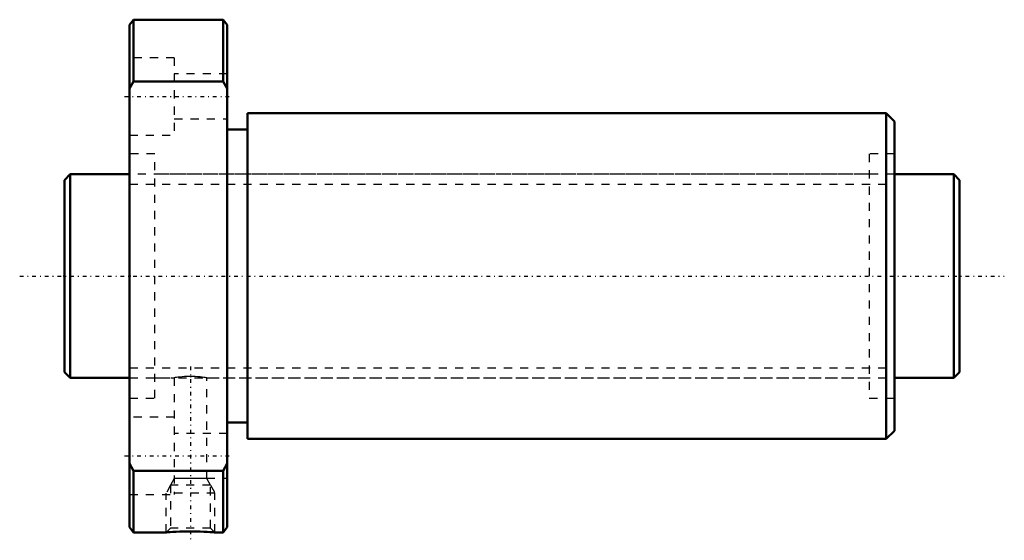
# Model space of a CAD drawing. Header units: millimetres. Extents: x -6 to 116, y -32 to 32.
import ezdxf

# ---------------------------------------------------------------- set-up
doc = ezdxf.new("R2010")
doc.units = ezdxf.units.MM
doc.linetypes.add('Center', pattern=[1.5, 0.45, -0.5, 0.05, -0.5])
doc.linetypes.add('Dashed', pattern=[2, 1, -1])
for name, color, linetype, lineweight in [('2d ConnectionPoints', 7, 'Continuous', 50), ('AM_0', 7, 'Continuous', 50), ('AM_5', 3, 'Continuous', 25), ('AM_7', 7, 'Center', 25), ('AM_9', 6, 'Dashed', 25)]:
    doc.layers.add(name, color=color, linetype=linetype, lineweight=lineweight)

# ---------------------------------------------------------------- blocks, each defined once
blk = doc.blocks.new('1_DIK_2508_6RR_Nut_0_in_DIK2508_6RRG0_110LC0_000_0')
at = {"layer": 'AM_0'}
for p, q in [((8.5, 31.5), (8, 30.85)), ((19.5, 31.5), (8.5, 31.5)), ((8.5, 31.5), (8.5, 23.92)), ((19.5, 23.92), (19.5, 31.5)), ((20, 30.85), (19.5, 31.5)), ((8, -30.85), (8, 30.85)), ((20, -30.85), (20, 30.85)), ((8.5, 23.92), (8, 23.05)), ((19.5, 23.92), (8.5, 23.92)), ((20, 23.05), (19.5, 23.92)), ((101, 20), (22.5, 20)), ((22.5, 20), (22.5, -20)), ((102, 19), (101, 20)), ((101, 20), (101, -20)), ((102, 19), (102, -19)), ((22.5, 18), (20, 18)), ((20, -18), (22.5, -18)), ((101, -20), (102, -19)), ((22.5, -20), (101, -20)), ((8, -23.05), (8.5, -23.92)), ((8.5, -23.92), (8.5, -31.5)), ((19.5, -23.92), (8.5, -23.92)), ((19.5, -23.92), (20, -23.05)), ((19.5, -31.5), (19.5, -23.92)), ((8, -30.85), (8.5, -31.5)), ((19.5, -31.5), (20, -30.85)), ((8.5, -31.5), (12.51, -31.5)), ((18.49, -31.5), (19.5, -31.5))]:
    blk.add_line(p, q, dxfattribs=at)
blk.add_lwpolyline([(18.5, -31.5), (18.5, -31.5), (18.45, -31.5), (18.32, -31.48), (18.12, -31.47), (17.85, -31.45), (17.52, -31.43), (17.13, -31.41), (16.69, -31.39), (16.21, -31.38), (15.71, -31.37), (15.18, -31.37), (14.68, -31.38), (14.18, -31.39), (13.73, -31.41), (13.33, -31.44), (13.01, -31.46), (12.75, -31.48), (12.59, -31.49), (12.51, -31.5), (12.5, -31.5)], dxfattribs=at)
at = {"layer": 'AM_5', "linetype": 'Dashed'}
for p, q in [((13.04, -25.68), (12.5, -26.68)), ((17.96, -25.68), (18.5, -26.68)), ((18.5, -26.68), (12.5, -26.68)), ((12.5, -31.5), (12.5, -26.68)), ((18.5, -31.5), (18.5, -26.68))]:
    blk.add_line(p, q, dxfattribs=at)
at = {"layer": 'AM_7'}
for p, q in [((7.4, 22.08), (20.6, 22.08)), ((15.5, -11.13), (15.5, -32.47)), ((7.4, -22.08), (20.6, -22.08))]:
    blk.add_line(p, q, dxfattribs=at)
at = {"layer": 'AM_9'}
for p, q in [((13.5, 26.83), (8, 26.83)), ((13.5, 26.83), (13.5, 17.33)), ((20, 24.83), (13.5, 24.83)), ((13.5, 19.33), (20, 19.33)), ((8, 17.33), (13.5, 17.33)), ((11.1, 15), (8, 15)), ((11.1, -15), (11.1, 15)), ((102, 15), (98.9, 15)), ((98.9, 15), (98.9, -15)), ((98.9, 12.5), (11.1, 12.5)), ((11.1, -12.5), (13.5, -12.5)), ((13.5, -12.5), (13.5, -26.83)), ((15.46, -12.34), (15.62, -12.34)), ((17.49, -12.5), (98.9, -12.5)), ((17.5, -24.88), (17.5, -12.5)), ((8, -15), (11.1, -15)), ((98.9, -15), (102, -15)), ((13.5, -17.33), (8, -17.33)), ((20, -19.33), (13.5, -19.33)), ((13.5, -24.88), (13.04, -25.68)), ((13.5, -24.83), (20, -24.83)), ((17.5, -24.88), (13.5, -24.88)), ((17.96, -25.68), (17.5, -24.88)), ((13.04, -25.68), (13.04, -30.96)), ((17.96, -25.68), (13.04, -25.68)), ((17.96, -30.96), (17.96, -25.68)), ((8, -26.83), (13.5, -26.83)), ((13.04, -30.96), (12.5, -31.5)), ((17.96, -30.96), (13.04, -30.96)), ((18.5, -31.5), (17.96, -30.96))]:
    blk.add_line(p, q, dxfattribs=at)
blk.add_lwpolyline([(17.5, -12.5), (17.49, -12.5), (17.43, -12.49), (17.31, -12.47), (17.14, -12.45), (16.93, -12.42), (16.67, -12.39), (16.38, -12.37), (16.07, -12.35), (15.73, -12.34), (15.41, -12.34), (15.07, -12.35), (14.76, -12.36), (14.45, -12.38), (14.19, -12.41), (13.95, -12.44), (13.76, -12.46), (13.62, -12.48), (13.53, -12.49), (13.5, -12.5), (13.5, -12.5)], dxfattribs=at)
blk = doc.blocks.new('2_DIK_2508_6RR011000_Shaft_0_in_DIK2508_6RRG0_110LC0_000_0')
at = {"layer": 'AM_0'}
for p, q in [((0.7, 12.5), (0, 11.8)), ((8, 12.5), (0.7, 12.5)), ((0.7, 12.5), (0.7, -12.5)), ((109.3, 12.5), (102, 12.5)), ((110, 11.8), (109.3, 12.5)), ((109.3, 12.5), (109.3, -12.5)), ((0, 11.8), (0, -11.8)), ((110, 11.8), (110, -11.8)), ((0, -11.8), (0.7, -12.5)), ((109.3, -12.5), (110, -11.8)), ((0.7, -12.5), (8, -12.5)), ((102, -12.5), (109.3, -12.5))]:
    blk.add_line(p, q, dxfattribs=at)
at = {"layer": 'AM_5', "linetype": 'Dashed'}
for p, q in [((8, 11.273), (102, 11.273)), ((8, -11.273), (102, -11.273))]:
    blk.add_line(p, q, dxfattribs=at)
at = {"layer": 'AM_7'}
blk.add_line((-5.5, 0), (115.5, 0), dxfattribs=at)
at = {"layer": 'AM_9'}
for p, q in [((102, 12.5), (8, 12.5)), ((8, -12.5), (102, -12.5))]:
    blk.add_line(p, q, dxfattribs=at)

msp = doc.modelspace()

# ---------------------------------------------------------------- linework, layer by layer
at = {"layer": '2d ConnectionPoints'}
for p in [(0, 0), (8, 0)]:
    msp.add_point(p, dxfattribs=at)

# ---------------------------------------------------------------- block references
for name in ['1_DIK_2508_6RR_Nut_0_in_DIK2508_6RRG0_110LC0_000_0', '2_DIK_2508_6RR011000_Shaft_0_in_DIK2508_6RRG0_110LC0_000_0']:
    msp.add_blockref(name, (0, 0))

doc.saveas('drawing.dxf')
